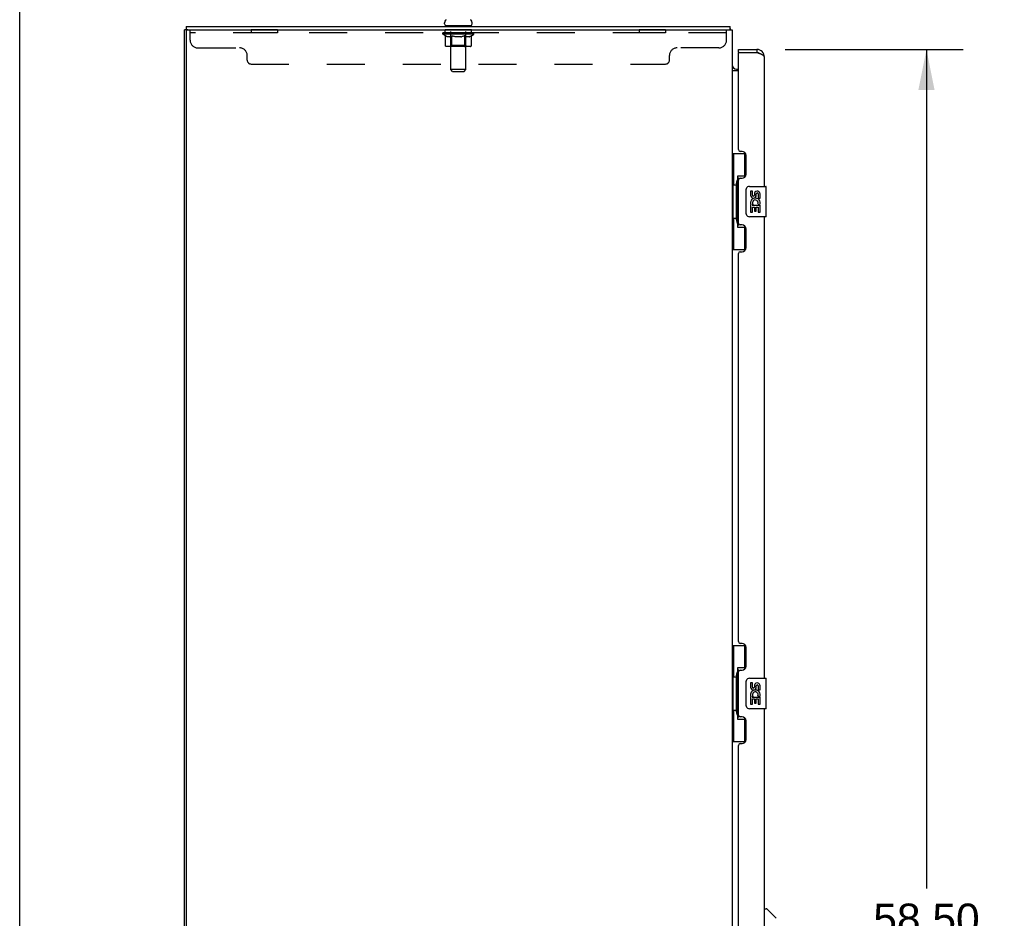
# Model space of a CAD drawing. Header units: inches. Extents: x 0 to 227, y 0 to 147.
# Tile 5 of 34: x 0 to 32, y 81 to 111. Entities that reach past the tile are written whole.
import ezdxf

# ---------------------------------------------------------------- set-up
doc = ezdxf.new("R2010")
doc.units = ezdxf.units.IN
doc.header["$LTSCALE"] = 12.466667
doc.header["$MEASUREMENT"] = 0
doc.linetypes.add('HIDDEN', pattern=[0.2, 0.1, -0.1])
doc.layers.get('0').update_dxf_attribs({"linetype": 'CONTINUOUS'})
for name, color, linetype in [('02___PRT_ALL_AXES', 7, 'CONTINUOUS'), ('DEFAULT_2', 8, 'HIDDEN'), ('DIMENSIONS', 7, 'CONTINUOUS')]:
    doc.layers.add(name, color=color, linetype=linetype)
doc.styles.get("Standard").update_dxf_attribs({"font": 'arial.ttf'})
doc.dimstyles.new('DIMSTYLE_1', dxfattribs={"dimtxt": 1, "dimasz": 1.333333, "dimexe": 0.09, "dimexo": 0.07, "dimgap": 0.0375, "dimtad": 0, "dimtih": 1, "dimtoh": 1, "dimzin": 4, "dimdsep": 46, "dimtxsty": 'Standard', "dimblk": '_FILLED', "dimblk1": '_FILLED', "dimblk2": '_FILLED', "dimcen": 0.09, "dimazin": 1, "dimtfac": 1, "dimtdec": 3, "dimtofl": 0, "dimtmove": 0, "dimatfit": 3, "dimldrblk": '_FILLED', "dimfxl": 0, "dimtolj": 1, "dimtzin": 4, "dimarcsym": 0})

# ---------------------------------------------------------------- blocks, each defined once
blk = doc.blocks.new('_FILLED')
at = {"color": 0, "linetype": 'ByBlock'}
blk.add_solid([(0, 0), (-1, 0.2), (-1, -0.2)], dxfattribs=at)
blk = doc.blocks.new('*D21')
at = {"layer": 'DIMENSIONS', "color": 2, "linetype": 'Continuous'}
for p, q in [((25.16, 109.554), (30.999, 109.554)), ((29.799, 109.554), (29.799, 81.982)), ((29.799, 51.054), (29.799, 78.482)), ((25.16, 51.054), (30.999, 51.054))]:
    blk.add_line(p, q, dxfattribs=at)
at = {"layer": 'DIMENSIONS', "color": 2, "linetype": 'Continuous', "xscale": 1.3333333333, "yscale": 1.3333333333, "zscale": 1.3333333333}
for p, rotation in [((29.799, 109.554), 90), ((29.799, 51.054), 270)]:
    blk.add_blockref('_FILLED', p, dxfattribs=dict(at, rotation=rotation))
at = {"layer": 'DIMENSIONS', "color": 2, "linetype": 'Continuous', "insert": (29.799, 81.482), "char_height": 1, "width": 5.11524, "attachment_point": 2, "line_spacing_factor": 0.9}
blk.add_mtext('58.50\\PDOORS', dxfattribs=at)

msp = doc.modelspace()

# ---------------------------------------------------------------- linework, layer by layer
at = {"color": 7, "linetype": 'Continuous'}
for p, q in [((0, 0), (0, 146.667)), ((13.963, 110.394), (13.963, 110.431)), ((14.867, 110.394), (14.867, 110.431)), ((5.467, 110.2), (5.415, 110.2)), ((5.467, 110.304), (5.467, 110.2)), ((5.467, 110.304), (23.338, 110.304)), ((13.977, 110.334), (13.977, 110.304)), ((14.852, 110.334), (13.977, 110.334)), ((14.852, 110.334), (14.852, 110.304)), ((23.338, 110.304), (23.338, 110.2)), ((23.351, 110.258), (23.35, 110.273)), ((23.364, 110.207), (23.355, 110.2)), ((23.619, 109.45), (23.619, 109.554)), ((23.639, 109.45), (23.619, 109.45)), ((24.226, 109.554), (24.226, 109.45)), ((23.419, 108.94), (23.418, 108.938)), ((23.557, 108.908), (23.619, 108.908)), ((23.415, 106.129), (23.855, 106.129)), ((23.454, 106.129), (23.454, 105.104)), ((23.819, 106.129), (23.819, 105.349)), ((23.592, 105.394), (23.592, 103.714)), ((23.819, 105.394), (23.592, 105.394)), ((23.432, 105.104), (23.432, 104.004)), ((23.432, 105.104), (23.555, 105.104)), ((23.555, 105.134), (23.555, 105.154)), ((23.555, 104.004), (23.555, 105.104)), ((23.878, 104.154), (23.878, 104.954)), ((23.978, 105.054), (24.518, 105.054)), ((24.533, 104.069), (24.533, 105.039)), ((23.432, 104.004), (23.555, 104.004)), ((23.454, 104.004), (23.454, 102.979)), ((23.555, 103.953), (23.555, 103.973)), ((24.518, 104.054), (23.978, 104.054)), ((23.592, 103.714), (23.819, 103.714)), ((23.819, 103.758), (23.819, 102.979)), ((23.415, 102.979), (23.855, 102.979)), ((23.415, 89.962), (23.855, 89.962)), ((23.454, 89.962), (23.454, 88.937)), ((23.819, 89.962), (23.819, 89.182)), ((23.555, 88.967), (23.555, 88.988)), ((23.592, 89.227), (23.592, 87.547)), ((23.819, 89.227), (23.592, 89.227)), ((23.432, 88.937), (23.432, 87.837)), ((23.432, 88.937), (23.555, 88.937)), ((23.555, 87.837), (23.555, 88.937)), ((23.878, 87.987), (23.878, 88.787)), ((23.978, 88.887), (24.518, 88.887)), ((24.533, 87.902), (24.533, 88.872)), ((23.432, 87.837), (23.555, 87.837)), ((23.454, 87.837), (23.454, 86.812)), ((23.555, 87.786), (23.555, 87.807)), ((24.518, 87.887), (23.978, 87.887)), ((23.592, 87.547), (23.819, 87.547)), ((23.819, 87.592), (23.819, 86.812)), ((23.415, 86.812), (23.855, 86.812)), ((24.473, 81.307), (24.535, 81.307)), ((24.861, 80.998), (24.563, 81.296))]:
    msp.add_line(p, q, dxfattribs=at)
at = {"color": 3, "linetype": 'Continuous'}
for p, q in [((5.415, 50.408), (5.415, 110.2)), ((5.467, 110.2), (23.415, 110.2)), ((5.467, 110.137), (5.467, 50.47)), ((23.415, 110.2), (23.415, 50.408)), ((23.619, 109.554), (24.226, 109.554)), ((23.619, 106.261), (23.619, 109.43)), ((23.639, 109.45), (24.226, 109.45)), ((24.263, 109.436), (24.226, 109.45)), ((24.28, 109.429), (24.263, 109.436)), ((24.292, 109.425), (24.28, 109.429)), ((24.304, 109.421), (24.292, 109.425)), ((24.315, 109.416), (24.304, 109.421)), ((24.473, 105.054), (24.473, 109.307)), ((23.619, 108.856), (23.415, 108.856)), ((23.739, 106.201), (23.679, 106.201)), ((23.869, 105.451), (23.869, 106.071)), ((23.619, 103.846), (23.619, 105.261)), ((23.679, 105.321), (23.739, 105.321)), ((24.473, 88.887), (24.473, 104.054)), ((23.739, 103.786), (23.679, 103.786)), ((23.869, 103.036), (23.869, 103.656)), ((23.679, 102.906), (23.739, 102.906)), ((23.619, 90.094), (23.619, 102.846)), ((23.739, 90.034), (23.679, 90.034)), ((23.869, 89.284), (23.869, 89.904)), ((23.619, 87.679), (23.619, 89.094)), ((23.679, 89.154), (23.739, 89.154)), ((24.473, 72.72), (24.473, 87.887)), ((23.739, 87.619), (23.679, 87.619)), ((23.869, 86.869), (23.869, 87.489)), ((23.679, 86.739), (23.739, 86.739)), ((23.619, 73.928), (23.619, 86.679))]:
    msp.add_line(p, q, dxfattribs=at)
at = {"color": 7, "linetype": 'Continuous'}
for points in [[(23.35, 110.273), (23.349, 110.278), (23.349, 110.282), (23.348, 110.286), (23.348, 110.289), (23.347, 110.292), (23.346, 110.295), (23.345, 110.298), (23.344, 110.3), (23.343, 110.301), (23.342, 110.302), (23.34, 110.303), (23.339, 110.303), (23.338, 110.304)], [(23.364, 110.207), (23.363, 110.209), (23.361, 110.212), (23.36, 110.215), (23.358, 110.219), (23.357, 110.223), (23.355, 110.228), (23.354, 110.233), (23.353, 110.238), (23.353, 110.243), (23.352, 110.248), (23.352, 110.253), (23.351, 110.258)], [(23.418, 108.938), (23.417, 108.936), (23.416, 108.934), (23.415, 108.933), (23.415, 108.931), (23.415, 108.93)], [(23.427, 108.947), (23.425, 108.945), (23.423, 108.943), (23.421, 108.942), (23.419, 108.94)], [(23.437, 108.956), (23.433, 108.952), (23.431, 108.951), (23.429, 108.949), (23.427, 108.947)], [(23.444, 108.964), (23.444, 108.963), (23.444, 108.963), (23.444, 108.962), (23.443, 108.962), (23.443, 108.961), (23.441, 108.96), (23.44, 108.958), (23.439, 108.957), (23.437, 108.956)], [(23.592, 105.37), (23.592, 105.366), (23.593, 105.363), (23.594, 105.359), (23.595, 105.354), (23.596, 105.35), (23.599, 105.345), (23.601, 105.339), (23.604, 105.333), (23.607, 105.327), (23.611, 105.32), (23.616, 105.312), (23.62, 105.304), (23.626, 105.296), (23.628, 105.293)], [(23.878, 104.954), (23.878, 104.96), (23.879, 104.966), (23.88, 104.972), (23.881, 104.978), (23.883, 104.984), (23.885, 104.99)], [(23.885, 104.117), (23.883, 104.123), (23.881, 104.129), (23.88, 104.135), (23.879, 104.141), (23.878, 104.147), (23.878, 104.154)], [(23.628, 103.814), (23.626, 103.811), (23.62, 103.803), (23.616, 103.795), (23.611, 103.787), (23.607, 103.78), (23.604, 103.774), (23.601, 103.768), (23.599, 103.762), (23.596, 103.757), (23.595, 103.753), (23.594, 103.748), (23.593, 103.744), (23.592, 103.741), (23.592, 103.737)], [(23.592, 89.203), (23.592, 89.2), (23.593, 89.196), (23.594, 89.192), (23.595, 89.188), (23.596, 89.183), (23.599, 89.178), (23.601, 89.172), (23.604, 89.166), (23.607, 89.16), (23.611, 89.153), (23.616, 89.146), (23.62, 89.138), (23.626, 89.129), (23.628, 89.126)], [(23.878, 88.787), (23.878, 88.793), (23.879, 88.799), (23.88, 88.805), (23.881, 88.811), (23.883, 88.817), (23.885, 88.823)], [(23.885, 87.951), (23.883, 87.956), (23.881, 87.962), (23.88, 87.968), (23.879, 87.974), (23.878, 87.981), (23.878, 87.987)], [(23.628, 87.648), (23.626, 87.644), (23.62, 87.636), (23.616, 87.628), (23.611, 87.621), (23.607, 87.614), (23.604, 87.607), (23.601, 87.601), (23.599, 87.596), (23.596, 87.591), (23.595, 87.586), (23.594, 87.582), (23.593, 87.578), (23.592, 87.574), (23.592, 87.571)]]:
    msp.add_lwpolyline(points, dxfattribs=at)
at = {"color": 3, "linetype": 'Continuous'}
msp.add_lwpolyline([(24.473, 109.307), (24.473, 109.309), (24.473, 109.311), (24.472, 109.314), (24.472, 109.316), (24.471, 109.318), (24.47, 109.32), (24.469, 109.323), (24.468, 109.325), (24.467, 109.327), (24.466, 109.329), (24.464, 109.332), (24.462, 109.334), (24.46, 109.336), (24.459, 109.338), (24.456, 109.34), (24.454, 109.343), (24.452, 109.345), (24.449, 109.347), (24.447, 109.349), (24.444, 109.352), (24.441, 109.354), (24.438, 109.356), (24.435, 109.358), (24.431, 109.36), (24.428, 109.363), (24.424, 109.365), (24.421, 109.367), (24.417, 109.369), (24.413, 109.372), (24.409, 109.374), (24.405, 109.376), (24.401, 109.378), (24.396, 109.381), (24.392, 109.383), (24.387, 109.385), (24.383, 109.387), (24.378, 109.389), (24.373, 109.392), (24.368, 109.394), (24.363, 109.396), (24.358, 109.398), (24.353, 109.401), (24.348, 109.403), (24.343, 109.405), (24.337, 109.407), (24.332, 109.409), (24.326, 109.412), (24.315, 109.416)], dxfattribs=at)
at = {"color": 7, "linetype": 'Continuous'}
for centre, radius, start, end in [((14.088, 110.431), 0.125, 126.7416, 180), ((14.023, 110.394), 0.06, 180, 270), ((14.807, 110.394), 0.06, 270, 360), ((14.742, 110.431), 0.125, 0, 53.2584), ((23.168, 110.057), 0.246, 35.3305, 37.3941), ((24.226, 109.307), 0.142, 48.6367, 90), ((24.309, 109.164), 0.26, 90, 92.6203), ((23.557, 109.05), 0.142, 180, 270), ((23.978, 104.954), 0.1, 90, 158.7946), ((24.518, 105.039), 0.015, 0, 90), ((23.978, 104.154), 0.1, 201.205, 270), ((24.518, 104.069), 0.015, 270, 360), ((23.978, 88.787), 0.1, 90, 158.7946), ((24.518, 88.872), 0.015, 0, 90), ((23.978, 87.987), 0.1, 201.205, 270), ((24.518, 87.902), 0.015, 270, 360), ((24.535, 81.268), 0.0394, 45, 90)]:
    msp.add_arc(centre, radius, start, end, dxfattribs=at)
at = {"color": 3, "linetype": 'Continuous'}
for centre, radius, start, end in [((5.529, 110.137), 0.0625, 90, 180), ((23.639, 109.43), 0.02, 90, 180), ((24.226, 109.307), 0.246, 0, 90), ((23.679, 106.261), 0.06, 180, 270), ((23.739, 106.071), 0.13, 0, 90), ((23.679, 105.261), 0.06, 90, 180), ((23.739, 105.451), 0.13, 270, 360), ((23.679, 103.846), 0.06, 180, 270), ((23.739, 103.656), 0.13, 0, 90), ((23.679, 102.846), 0.06, 90, 180), ((23.739, 103.036), 0.13, 270, 360), ((23.679, 90.094), 0.06, 180, 270), ((23.739, 89.904), 0.13, 0, 90), ((23.679, 89.094), 0.06, 90, 180), ((23.739, 89.284), 0.13, 270, 360), ((23.679, 87.679), 0.06, 180, 270), ((23.739, 87.489), 0.13, 0, 90), ((23.679, 86.679), 0.06, 90, 180), ((23.739, 86.869), 0.13, 270, 360)]:
    msp.add_arc(centre, radius, start, end, dxfattribs=at)
at = {"color": 7, "linetype": 'Continuous'}
for centre, start_param, end_param in [((23.659, 105.144), 0.699287, 1.51401), ((23.659, 105.144), -4.655602, -3.84088), ((23.659, 103.963), 0.699287, 1.51401), ((23.659, 103.963), -4.655602, -3.84088), ((23.659, 88.977), 0.699287, 1.51401), ((23.659, 88.977), -4.655602, -3.84088), ((23.659, 87.796), 0.699287, 1.51401), ((23.659, 87.796), -4.655602, -3.84088)]:
    msp.add_ellipse(centre, major_axis=(0, 0.18), ratio=0.579493, start_param=start_param, end_param=end_param, dxfattribs=at)
at = {"layer": '02___PRT_ALL_AXES', "color": 8, "linetype": 'HIDDEN'}
for p, q in [((7.602, 110.2), (7.602, 110.096)), ((8.477, 110.2), (7.602, 110.2)), ((8.477, 110.096), (7.602, 110.096)), ((8.477, 110.2), (8.477, 110.096)), ((13.977, 110.096), (13.977, 110.2)), ((14.852, 110.2), (13.977, 110.2)), ((14.852, 110.096), (13.977, 110.096)), ((14.852, 110.096), (14.852, 110.2)), ((20.352, 110.2), (20.352, 110.096)), ((21.227, 110.2), (20.352, 110.2)), ((21.227, 110.096), (20.352, 110.096)), ((21.227, 110.2), (21.227, 110.096))]:
    msp.add_line(p, q, dxfattribs=at)
at = {"layer": '02___PRT_ALL_AXES', "color": 7, "linetype": 'Continuous'}
for p, q in [((24.016, 104.899), (24.016, 104.763)), ((24.078, 104.899), (24.016, 104.899)), ((24.078, 104.763), (24.078, 104.899)), ((24.144, 104.826), (24.144, 104.757)), ((24.204, 104.763), (24.204, 104.805)), ((24.267, 104.805), (24.267, 104.669)), ((24.267, 104.669), (24.33, 104.669)), ((24.33, 104.669), (24.33, 104.805)), ((24.016, 104.438), (24.016, 104.208)), ((24.034, 104.438), (24.016, 104.438)), ((24.016, 104.208), (24.078, 104.208)), ((24.068, 104.438), (24.096, 104.457)), ((24.068, 104.438), (24.33, 104.438)), ((24.078, 104.208), (24.078, 104.375)), ((24.078, 104.375), (24.144, 104.375)), ((24.144, 104.375), (24.144, 104.239)), ((24.144, 104.239), (24.204, 104.239)), ((24.204, 104.239), (24.204, 104.375)), ((24.204, 104.375), (24.267, 104.375)), ((24.259, 104.474), (24.317, 104.449)), ((24.267, 104.375), (24.267, 104.208)), ((24.267, 104.208), (24.33, 104.208)), ((24.33, 104.208), (24.33, 104.438)), ((24.016, 88.733), (24.016, 88.596)), ((24.078, 88.733), (24.016, 88.733)), ((24.078, 88.596), (24.078, 88.733)), ((24.144, 88.659), (24.144, 88.59)), ((24.204, 88.596), (24.204, 88.638)), ((24.267, 88.638), (24.267, 88.502)), ((24.267, 88.502), (24.33, 88.502)), ((24.33, 88.502), (24.33, 88.638)), ((24.016, 88.271), (24.016, 88.041)), ((24.034, 88.271), (24.016, 88.271)), ((24.016, 88.041), (24.078, 88.041)), ((24.068, 88.271), (24.096, 88.291)), ((24.068, 88.271), (24.33, 88.271)), ((24.078, 88.041), (24.078, 88.209)), ((24.078, 88.209), (24.144, 88.209)), ((24.144, 88.209), (24.144, 88.072)), ((24.144, 88.072), (24.204, 88.072)), ((24.204, 88.072), (24.204, 88.209)), ((24.204, 88.209), (24.267, 88.209)), ((24.259, 88.307), (24.317, 88.282)), ((24.267, 88.209), (24.267, 88.041)), ((24.267, 88.041), (24.33, 88.041)), ((24.33, 88.041), (24.33, 88.271))]:
    msp.add_line(p, q, dxfattribs=at)
for centre, radius, start, end in [((24.236, 104.805), 0.0943, 68.6999, 167.4338), ((24.236, 104.805), 0.0314, 0, 180.0485), ((24.236, 104.805), 0.0943, 0, 68.6704), ((24.169, 104.511), 0.154, 161.4199, 206.1963), ((24.11, 104.763), 0.0943, 180, 360), ((24.173, 104.512), 0.157, 336.5966, 161.8791), ((24.11, 104.763), 0.0314, 180, 261.2295), ((24.173, 104.512), 0.0943, 336.5966, 215.1122), ((24.109, 104.768), 0.0362, 263.4285, 341.7628), ((24.173, 104.512), 0.157, 205.737, 207.8532), ((24.236, 88.638), 0.0943, 68.6999, 167.4338), ((24.236, 88.638), 0.0314, 0, 180.0485), ((24.236, 88.638), 0.0943, 0, 68.6704), ((24.169, 88.345), 0.154, 161.4199, 206.1963), ((24.11, 88.596), 0.0943, 180, 360), ((24.173, 88.345), 0.157, 336.5966, 161.8791), ((24.11, 88.596), 0.0314, 180, 261.2295), ((24.173, 88.345), 0.0943, 336.5966, 215.1122), ((24.109, 88.601), 0.0362, 263.4285, 341.7628), ((24.173, 88.345), 0.157, 205.737, 207.8532)]:
    msp.add_arc(centre, radius, start, end, dxfattribs=at)
at = {"layer": 'DEFAULT_2', "color": 8, "linetype": 'HIDDEN'}
for p, q in [((5.602, 109.855), (5.602, 110.2)), ((23.227, 110.096), (5.602, 110.096)), ((13.909, 110.058), (13.909, 110.096)), ((13.988, 110.003), (13.909, 110.058)), ((14.921, 110.058), (13.909, 110.058)), ((13.916, 110.09), (13.916, 110.096)), ((13.923, 110.088), (13.923, 110.09)), ((13.923, 110.088), (14.907, 110.088)), ((13.93, 110.088), (13.93, 110.09)), ((13.931, 110.088), (13.931, 110.09)), ((13.939, 110.09), (13.939, 110.096)), ((13.952, 110.088), (13.952, 110.09)), ((13.954, 110.088), (13.954, 110.09)), ((13.977, 110.09), (13.977, 110.096)), ((13.988, 110.088), (13.988, 110.09)), ((13.99, 110.088), (13.99, 110.09)), ((14.154, 110.09), (13.993, 110.09)), ((14.027, 110.09), (14.027, 110.096)), ((14.028, 110.088), (14.028, 110.09)), ((14.029, 110.088), (14.029, 110.09)), ((14.031, 110.088), (14.031, 110.09)), ((14.037, 110.088), (14.037, 110.09)), ((14.037, 110.088), (14.037, 110.09)), ((14.04, 110.088), (14.04, 110.09)), ((14.042, 110.088), (14.042, 110.091)), ((14.046, 110.088), (14.046, 110.09)), ((14.057, 110.088), (14.057, 110.09)), ((14.072, 110.088), (14.072, 110.092)), ((14.072, 110.088), (14.072, 110.09)), ((14.088, 110.088), (14.088, 110.09)), ((14.09, 110.09), (14.09, 110.096)), ((14.097, 110.088), (14.097, 110.09)), ((14.101, 110.088), (14.101, 110.09)), ((14.108, 110.088), (14.108, 110.09)), ((14.117, 110.088), (14.117, 110.093)), ((14.129, 110.088), (14.129, 110.09)), ((14.132, 110.088), (14.132, 110.09)), ((14.154, 110.088), (14.154, 110.09)), ((14.207, 110.09), (14.158, 110.09)), ((14.162, 110.09), (14.162, 110.096)), ((14.165, 110.334), (14.165, 110.304)), ((14.165, 109.681), (14.165, 110.056)), ((14.166, 108.894), (14.166, 110.304)), ((14.167, 110.088), (14.167, 110.09)), ((14.171, 110.088), (14.171, 110.09)), ((14.176, 110.088), (14.176, 110.094)), ((14.179, 110.088), (14.179, 110.09)), ((14.188, 110.088), (14.188, 110.09)), ((14.207, 110.088), (14.207, 110.09)), ((14.267, 110.09), (14.22, 110.09)), ((14.236, 110.088), (14.236, 110.09)), ((14.242, 110.09), (14.242, 110.096)), ((14.245, 110.088), (14.245, 110.09)), ((14.247, 110.088), (14.247, 110.095)), ((14.249, 110.088), (14.249, 110.09)), ((14.255, 110.088), (14.255, 110.09)), ((14.267, 110.088), (14.267, 110.09)), ((14.331, 110.09), (14.288, 110.09)), ((14.298, 110.088), (14.298, 110.09)), ((14.323, 110.09), (14.415, 110.096)), ((14.327, 110.09), (14.327, 110.096)), ((14.327, 110.095), (14.327, 110.096)), ((14.327, 110.09), (14.327, 110.095)), ((14.327, 110.088), (14.327, 110.09)), ((14.331, 110.088), (14.331, 110.09)), ((14.331, 110.088), (14.331, 110.09)), ((14.332, 110.088), (14.332, 110.09)), ((14.398, 110.09), (14.36, 110.09)), ((14.364, 110.088), (14.364, 110.09)), ((14.398, 110.088), (14.398, 110.09)), ((14.413, 110.09), (14.413, 110.09)), ((14.413, 110.088), (14.413, 110.09)), ((14.413, 110.088), (14.413, 110.09)), ((14.415, 110.09), (14.415, 110.096)), ((14.415, 110.096), (14.506, 110.09)), ((14.417, 110.088), (14.417, 110.09)), ((14.417, 110.088), (14.417, 110.09)), ((14.417, 110.09), (14.417, 110.09)), ((14.432, 110.088), (14.432, 110.09)), ((14.432, 110.09), (14.47, 110.09)), ((14.466, 110.088), (14.466, 110.09)), ((14.498, 110.088), (14.498, 110.09)), ((14.498, 110.088), (14.498, 110.09)), ((14.498, 110.09), (14.542, 110.09)), ((14.499, 110.088), (14.499, 110.09)), ((14.502, 110.095), (14.503, 110.096)), ((14.502, 110.09), (14.502, 110.095)), ((14.502, 110.088), (14.502, 110.09)), ((14.503, 110.09), (14.503, 110.096)), ((14.532, 110.088), (14.532, 110.09)), ((14.563, 110.088), (14.563, 110.09)), ((14.563, 110.09), (14.61, 110.09)), ((14.575, 110.088), (14.575, 110.09)), ((14.581, 110.088), (14.581, 110.09)), ((14.583, 110.088), (14.583, 110.095)), ((14.585, 110.088), (14.585, 110.09)), ((14.588, 110.09), (14.588, 110.096)), ((14.594, 110.088), (14.594, 110.09)), ((14.623, 110.088), (14.623, 110.09)), ((14.623, 110.09), (14.672, 110.09)), ((14.642, 110.088), (14.642, 110.09)), ((14.651, 110.088), (14.651, 110.09)), ((14.654, 110.088), (14.654, 110.094)), ((14.659, 110.088), (14.659, 110.09)), ((14.663, 110.088), (14.663, 110.09)), ((14.664, 108.894), (14.664, 110.304)), ((14.665, 110.334), (14.665, 110.304)), ((14.665, 109.681), (14.665, 110.056)), ((14.668, 110.09), (14.668, 110.096)), ((14.676, 110.088), (14.676, 110.09)), ((14.676, 110.09), (14.921, 110.09)), ((14.698, 110.088), (14.698, 110.09)), ((14.7, 110.088), (14.7, 110.09)), ((14.713, 110.088), (14.713, 110.093)), ((14.722, 110.088), (14.722, 110.09)), ((14.729, 110.088), (14.729, 110.09)), ((14.733, 110.088), (14.733, 110.09)), ((14.74, 110.09), (14.74, 110.096)), ((14.741, 110.088), (14.741, 110.09)), ((14.758, 110.088), (14.758, 110.092)), ((14.758, 110.088), (14.758, 110.09)), ((14.773, 110.088), (14.773, 110.09)), ((14.784, 110.088), (14.784, 110.09)), ((14.787, 110.088), (14.787, 110.091)), ((14.79, 110.088), (14.79, 110.09)), ((14.793, 110.088), (14.793, 110.09)), ((14.793, 110.088), (14.793, 110.09)), ((14.799, 110.088), (14.799, 110.09)), ((14.801, 110.088), (14.801, 110.09)), ((14.802, 110.088), (14.802, 110.09)), ((14.803, 110.09), (14.803, 110.096)), ((14.824, 110.093), (14.92, 110.094)), ((14.824, 110.09), (14.824, 110.093)), ((14.84, 110.088), (14.84, 110.09)), ((14.842, 110.088), (14.842, 110.09)), ((14.844, 110.004), (14.921, 110.058)), ((14.853, 110.09), (14.853, 110.096)), ((14.876, 110.088), (14.876, 110.09)), ((14.878, 110.088), (14.878, 110.09)), ((14.891, 110.09), (14.891, 110.096)), ((14.899, 110.088), (14.899, 110.09)), ((14.899, 110.088), (14.899, 110.09)), ((14.907, 110.088), (14.907, 110.09)), ((14.913, 110.09), (14.913, 110.096)), ((14.92, 110.09), (14.92, 110.094)), ((14.921, 110.058), (14.921, 110.09)), ((23.227, 109.855), (23.227, 110.2)), ((13.988, 109.679), (13.988, 110.003)), ((13.988, 110.003), (13.999, 109.995)), ((14.01, 109.988), (13.999, 109.995)), ((14.021, 109.982), (14.01, 109.988)), ((14.032, 109.977), (14.021, 109.982)), ((14.043, 109.973), (14.032, 109.977)), ((14.053, 109.969), (14.043, 109.973)), ((14.136, 109.969), (14.053, 109.969)), ((14.136, 109.969), (14.147, 109.973)), ((14.158, 109.977), (14.147, 109.973)), ((14.169, 109.983), (14.158, 109.977)), ((14.18, 109.989), (14.169, 109.982)), ((14.191, 109.995), (14.18, 109.988)), ((14.202, 110.003), (14.191, 109.995)), ((14.202, 109.679), (14.202, 110.003)), ((14.202, 110.003), (14.225, 109.995)), ((14.248, 109.988), (14.225, 109.995)), ((14.27, 109.982), (14.247, 109.988)), ((14.292, 109.977), (14.27, 109.982)), ((14.314, 109.973), (14.292, 109.977)), ((14.336, 109.969), (14.314, 109.973)), ((14.494, 109.969), (14.336, 109.969)), ((14.494, 109.969), (14.516, 109.973)), ((14.539, 109.977), (14.516, 109.973)), ((14.561, 109.983), (14.538, 109.977)), ((14.584, 109.989), (14.561, 109.983)), ((14.607, 109.996), (14.583, 109.989)), ((14.63, 110.004), (14.606, 109.996)), ((14.63, 109.679), (14.63, 110.004)), ((14.63, 110.004), (14.642, 109.996)), ((14.653, 109.989), (14.642, 109.996)), ((14.665, 109.982), (14.653, 109.989)), ((14.676, 109.977), (14.665, 109.982)), ((14.688, 109.973), (14.676, 109.977)), ((14.699, 109.969), (14.688, 109.973)), ((14.774, 109.969), (14.699, 109.969)), ((14.774, 109.969), (14.786, 109.973)), ((14.797, 109.977), (14.785, 109.973)), ((14.809, 109.983), (14.797, 109.977)), ((14.82, 109.989), (14.808, 109.982)), ((14.832, 109.996), (14.82, 109.989)), ((14.844, 110.004), (14.832, 109.996)), ((14.844, 109.679), (14.844, 110.004)), ((5.852, 109.605), (7.227, 109.605)), ((14.809, 109.649), (14.022, 109.649)), ((14.165, 109.681), (14.133, 109.649)), ((14.665, 109.681), (14.165, 109.681)), ((14.211, 109.653), (14.209, 109.655)), ((14.215, 109.65), (14.213, 109.651)), ((14.217, 109.649), (14.215, 109.65)), ((14.219, 109.649), (14.217, 109.649)), ((14.665, 109.681), (14.697, 109.649)), ((22.977, 109.605), (21.602, 109.605)), ((7.477, 109.2), (7.477, 109.355)), ((7.602, 109.075), (21.227, 109.075)), ((21.352, 109.2), (21.352, 109.355)), ((14.226, 108.834), (14.166, 108.894)), ((14.664, 108.894), (14.166, 108.894)), ((14.226, 108.834), (14.604, 108.834)), ((14.604, 108.834), (14.664, 108.894))]:
    msp.add_line(p, q, dxfattribs=at)
for points in [[(14.022, 109.649), (14.018, 109.649), (14.014, 109.65), (14.01, 109.651), (14.006, 109.653), (14.003, 109.655), (13.999, 109.657), (13.996, 109.66), (13.993, 109.663), (13.991, 109.667), (13.989, 109.671), (13.988, 109.675), (13.988, 109.679)], [(14.203, 109.671), (14.202, 109.675), (14.202, 109.679)], [(14.204, 109.667), (14.203, 109.671), (14.202, 109.675), (14.202, 109.679)], [(14.213, 109.651), (14.211, 109.653), (14.209, 109.655), (14.207, 109.657), (14.206, 109.66), (14.205, 109.663), (14.204, 109.667)], [(14.207, 109.657), (14.206, 109.66), (14.205, 109.663)], [(14.613, 109.649), (14.615, 109.649), (14.617, 109.65), (14.619, 109.651), (14.621, 109.653), (14.623, 109.655), (14.624, 109.657), (14.626, 109.66), (14.627, 109.663), (14.628, 109.667), (14.629, 109.671), (14.63, 109.675), (14.63, 109.679)], [(14.809, 109.649), (14.814, 109.649), (14.818, 109.65), (14.822, 109.651), (14.826, 109.653), (14.829, 109.655), (14.833, 109.657), (14.836, 109.66), (14.838, 109.663), (14.841, 109.667), (14.842, 109.671), (14.843, 109.675), (14.844, 109.679)]]:
    msp.add_lwpolyline(points, dxfattribs=at)
for centre, radius, start, end in [((14.133, 110.056), 0.0318, 0, 90), ((14.136, 110.304), 0.03, 0, 90), ((14.694, 110.304), 0.03, 90, 180), ((14.697, 110.056), 0.0318, 90, 180), ((5.852, 109.855), 0.25, 180, 270), ((22.977, 109.855), 0.25, 270, 360), ((7.227, 109.355), 0.25, 0, 90), ((21.602, 109.355), 0.25, 90, 180), ((7.602, 109.2), 0.125, 180, 270), ((21.227, 109.2), 0.125, 270, 360)]:
    msp.add_arc(centre, radius, start, end, dxfattribs=at)
for centre, major_axis, ratio, start_param, end_param in [((14.415, 110.096), (0.506, 0.005), 0.05963, 2.96643, 3.140963), ((13.893, 110.086), (0.158, 0), 0.060556, 0.430652, 1.470503), ((14.415, 110.096), (0.506, 0), 0.060556, 3.141593, 3.316126), ((13.893, 110.081), (0.158, 0.002), 0.05963, 1.376596, 1.469874), ((14.415, 110.096), (0.506, 0.011), 0.05688, 2.791345, 2.965878), ((13.928, 110.086), (0.158, -0.002), 0.05963, 0.605815, 1.645666), ((13.873, 110.086), (0.158, 0.002), 0.05963, 0.25549, 1.295341), ((14.415, 110.096), (0.506, -0.005), 0.05963, -2.96643, -2.791898), ((13.928, 110.081), (0.158, 0), 0.060556, 1.551758, 1.645036), ((13.873, 110.081), (0.158, 0.003), 0.05688, 1.20151, 1.294789), ((13.929, 110.082), (0.131, 0.001), 0.05963, 1.065228, 1.614276), ((13.913, 110.082), (0.131, 0.003), 0.05688, 0.890143, 1.43919), ((13.96, 110.082), (0.131, 0), 0.060556, 1.240391, 1.789438), ((14.415, 110.096), (0.506, 0.015), 0.052395, 2.616403, 2.790936), ((13.978, 110.086), (0.158, -0.003), 0.05688, 0.7809, 1.820751), ((13.87, 110.086), (0.158, 0.003), 0.05688, 0.080405, 1.120256), ((14.415, 110.096), (0.506, -0.011), 0.05688, -2.791345, -2.616812), ((13.978, 110.081), (0.158, -0.002), 0.05963, 1.72692, 1.820198), ((13.87, 110.081), (0.158, 0.005), 0.052395, 1.026568, 1.119847), ((13.913, 110.082), (0.131, 0.004), 0.052395, 0.715201, 1.264248), ((14.004, 110.082), (0.131, -0.001), 0.05963, 1.415553, 1.9646), ((14.415, 110.096), (0.506, 0.02), 0.046319, 2.441654, 2.616187), ((14.042, 110.086), (0.158, -0.005), 0.052395, 0.955842, 1.995693), ((13.884, 110.086), (0.158, 0.005), 0.052395, -0.094537, 0.945314), ((14.415, 110.096), (0.506, -0.015), 0.052395, -2.616403, -2.44187), ((14.042, 110.081), (0.158, -0.003), 0.05688, 1.902006, 1.995284), ((13.884, 110.081), (0.158, 0.006), 0.046319, 0.851819, 0.945098), ((13.928, 110.082), (0.131, 0.005), 0.046319, 0.540452, 1.089499), ((14.061, 110.082), (0.131, -0.003), 0.05688, 1.590638, 2.139686), ((14.116, 110.086), (0.158, -0.006), 0.046319, 1.130591, 2.170442), ((14.415, 110.096), (0.506, 0.024), 0.038841, 2.267123, 2.441656), ((13.914, 110.086), (0.158, 0.006), 0.046319, -0.269286, 0.770565), ((14.415, 110.096), (0.506, -0.02), 0.046319, -2.441654, -2.267121), ((14.116, 110.081), (0.158, -0.005), 0.052395, 2.076947, 2.170226), ((13.914, 110.081), (0.158, 0.007), 0.038841, 0.677289, 0.770567), ((13.957, 110.082), (0.131, 0.006), 0.038841, 0.365921, 0.914969), ((14.128, 110.082), (0.131, -0.004), 0.052395, 1.76558, 2.314627), ((14.2, 110.086), (0.158, -0.007), 0.038841, 1.305122, 2.344973), ((14.415, 110.096), (0.506, 0.027), 0.030195, 2.09281, 2.267343), ((13.959, 110.086), (0.158, 0.007), 0.038841, -0.443817, 0.596034), ((14.415, 110.096), (0.506, -0.024), 0.038841, -2.267123, -2.092591), ((14.2, 110.081), (0.158, -0.006), 0.046319, 2.251696, 2.344975), ((13.959, 110.081), (0.158, 0.008), 0.030195, 0.502975, 0.596254), ((14, 110.082), (0.131, 0.007), 0.030195, 0.191608, 0.740655), ((14.205, 110.082), (0.131, -0.005), 0.046319, 1.940329, 2.489376), ((14.017, 110.086), (0.158, 0.008), 0.030195, -0.61813, 0.421721), ((14.29, 110.086), (0.158, -0.008), 0.030195, 1.479435, 2.519286), ((14.415, 110.096), (0.506, 0.029), 0.020645, 1.918687, 2.09322), ((14.415, 110.096), (0.506, -0.027), 0.030195, -2.09281, -1.918277), ((14.29, 110.081), (0.158, -0.007), 0.038841, 2.426227, 2.519505), ((14.017, 110.081), (0.158, 0.009), 0.020645, 0.328852, 0.422131), ((14.057, 110.082), (0.131, 0.007), 0.020645, 0.017485, 0.566532), ((14.288, 110.082), (0.131, -0.006), 0.038841, 2.11486, 2.663907), ((14.088, 110.086), (0.158, 0.009), 0.020645, -0.792253, 0.247598), ((14.384, 110.086), (0.158, -0.009), 0.020645, 1.653558, 2.693409), ((14.415, 110.096), (0.506, 0.03), 0.010478, 1.744704, 1.919237), ((14.415, 110.096), (0.506, -0.029), 0.020645, -1.918687, -1.744154), ((14.384, 110.081), (0.158, -0.008), 0.030195, 2.60054, 2.693819), ((14.088, 110.081), (0.158, 0.009), 0.010478, 0.154869, 0.248148), ((14.123, 110.082), (0.131, 0.008), 0.010478, 6.126688, 6.675735), ((14.374, 110.082), (0.131, -0.007), 0.030195, 2.289173, 2.83822), ((14.169, 110.086), (0.158, 0.009), 0.010478, -0.966236, -0.000846), ((14.479, 110.086), (0.158, -0.009), 0.010478, 1.827541, 2.867392), ((14.415, 110.096), (0.506, -0.03), 0.010478, -1.744704, -1.570171), ((14.479, 110.081), (0.158, -0.009), 0.020645, 2.774664, 2.867942), ((14.462, 110.082), (0.131, -0.007), 0.020645, 2.463296, 3.012344), ((14.35, 110.086), (0.158, 0.009), 0.010478, 0.274201, 1.314052), ((14.282, 110.082), (0.131, 0.008), 0.010478, -0.000483, 0.504314), ((14.257, 110.081), (0.158, 0.009), 0.010478, 0.099668, 0.192946), ((14.415, 110.096), (0.506, 0.03), 0.010478, -1.571421, -1.396888), ((14.573, 110.081), (0.158, -0.009), 0.010478, 2.948646, 3.041925), ((14.548, 110.082), (0.131, -0.008), 0.010478, 2.637279, 3.142076), ((14.445, 110.086), (0.158, 0.009), 0.020645, 0.448184, 1.488034), ((14.368, 110.082), (0.131, 0.007), 0.020645, 0.129249, 0.678296), ((14.35, 110.081), (0.158, 0.009), 0.020645, 0.273651, 0.366929), ((14.661, 110.086), (0.158, -0.009), 0.010478, -3.140747, -2.175357), ((14.415, 110.096), (0.506, 0.029), 0.020645, -1.397439, -1.222906), ((14.415, 110.096), (0.506, -0.03), 0.010478, 1.222355, 1.396888), ((14.539, 110.086), (0.158, 0.008), 0.030195, 0.622307, 1.662158), ((14.456, 110.082), (0.131, 0.007), 0.030195, 0.303372, 0.852419), ((14.706, 110.082), (0.131, -0.008), 0.010478, 2.749043, 3.29809), ((14.742, 110.086), (0.158, -0.009), 0.020645, 2.893995, 3.933846), ((14.445, 110.081), (0.158, 0.008), 0.030195, 0.447774, 0.541052), ((14.742, 110.081), (0.158, -0.009), 0.010478, 2.893445, 2.986723), ((14.415, 110.096), (0.506, 0.027), 0.030195, -1.223315, -1.048783), ((14.415, 110.096), (0.506, -0.029), 0.020645, 1.048373, 1.222906), ((14.63, 110.086), (0.158, 0.007), 0.038841, 0.79662, 1.836471), ((14.542, 110.082), (0.131, 0.006), 0.038841, 0.477686, 1.026733), ((14.773, 110.082), (0.131, -0.007), 0.020645, 2.57506, 3.124108), ((14.812, 110.086), (0.158, -0.008), 0.030195, 2.719872, 3.759723), ((14.714, 110.086), (0.158, 0.006), 0.046319, 0.971151, 2.011002), ((14.539, 110.081), (0.158, 0.007), 0.038841, 0.622087, 0.715366), ((14.812, 110.081), (0.158, -0.009), 0.020645, 2.719462, 2.812741), ((14.415, 110.096), (0.506, 0.024), 0.038841, -1.049002, -0.874469), ((14.415, 110.096), (0.506, -0.027), 0.030195, 0.87425, 1.048783), ((14.625, 110.082), (0.131, 0.005), 0.046319, 0.652216, 1.201263), ((14.788, 110.086), (0.158, 0.005), 0.052395, 1.1459, 2.185751), ((14.829, 110.082), (0.131, -0.007), 0.030195, 2.400937, 2.949985), ((14.871, 110.086), (0.158, -0.007), 0.038841, 2.545558, 3.585409), ((14.701, 110.082), (0.131, 0.004), 0.052395, 0.826965, 1.376012), ((14.63, 110.081), (0.158, 0.006), 0.046319, 0.796618, 0.889896), ((14.871, 110.081), (0.158, -0.008), 0.030195, 2.545339, 2.638617), ((14.852, 110.086), (0.158, 0.003), 0.05688, 1.320842, 2.360692), ((14.415, 110.096), (0.506, 0.02), 0.046319, -0.874471, -0.699939), ((14.415, 110.096), (0.506, -0.024), 0.038841, 0.699936, 0.874469), ((14.916, 110.086), (0.158, -0.006), 0.046319, 2.371028, 3.410879), ((14.873, 110.082), (0.131, -0.006), 0.038841, 2.226624, 2.775671), ((14.902, 110.086), (0.158, 0.002), 0.05963, 1.495927, 2.535778), ((14.769, 110.082), (0.131, 0.003), 0.05688, 1.001907, 1.550954), ((14.946, 110.086), (0.158, -0.005), 0.052395, 2.196279, 3.23613), ((14.902, 110.082), (0.131, -0.005), 0.046319, 2.052093, 2.601141), ((14.714, 110.081), (0.158, 0.005), 0.052395, 0.971367, 1.064645), ((14.937, 110.086), (0.158, 0), 0.060556, 2.364024, 2.71094), ((14.916, 110.081), (0.158, -0.007), 0.038841, 2.371026, 2.464304), ((14.959, 110.086), (0.158, -0.003), 0.05688, 2.021337, 3.061188), ((14.415, 110.096), (0.506, 0.015), 0.052395, -0.699723, -0.52519), ((14.956, 110.086), (0.158, -0.002), 0.05963, 1.846251, 2.886102), ((14.415, 110.096), (0.506, -0.02), 0.046319, 0.525406, 0.699939), ((14.826, 110.082), (0.131, 0.001), 0.05963, 1.176993, 1.72604), ((14.917, 110.082), (0.131, -0.004), 0.052395, 1.877344, 2.426392), ((14.87, 110.082), (0.131, 0), 0.060556, 1.352155, 1.901202), ((14.916, 110.082), (0.131, -0.003), 0.05688, 1.702402, 2.25145), ((14.901, 110.082), (0.131, -0.001), 0.05963, 1.527317, 2.076364), ((14.788, 110.081), (0.158, 0.003), 0.05688, 1.146309, 1.239587), ((14.946, 110.081), (0.158, -0.006), 0.046319, 2.196495, 2.289773), ((14.415, 110.096), (0.506, 0.011), 0.05688, -0.524781, -0.350248), ((14.415, 110.096), (0.506, -0.015), 0.052395, 0.350657, 0.52519), ((14.937, 110.081), (0.158, -0.002), 0.05963, 1.764997, 1.971333), ((14.852, 110.081), (0.158, 0.002), 0.05963, 1.321394, 1.414673), ((14.959, 110.081), (0.158, -0.005), 0.052395, 2.021746, 2.115024), ((14.415, 110.096), (0.506, 0.005), 0.05963, -0.349695, -0.175162), ((14.415, 110.096), (0.506, -0.011), 0.05688, 0.175715, 0.350248), ((14.956, 110.081), (0.158, -0.003), 0.05688, 1.846804, 1.940083), ((14.902, 110.081), (0.158, 0), 0.060556, 1.496556, 1.589835), ((14.415, 110.096), (0.506, -0.005), 0.05963, 6.27665, 6.458348), ((14.415, 110.096), (0.506, 0), 0.060556, -0.174533, -0.058352)]:
    msp.add_ellipse(centre, major_axis=major_axis, ratio=ratio, start_param=start_param, end_param=end_param, dxfattribs=at)

# ---------------------------------------------------------------- dimensions: what is measured, and where the dimension line sits
at = {"layer": 'DIMENSIONS', "color": 2, "linetype": 'Continuous'}
dim = msp.add_linear_dim(base=(29.799, 109.554), p1=(25.09, 51.054), p2=(25.09, 109.554), angle=90, text='<>\\PDOORS', dimstyle='DIMSTYLE_1', dxfattribs=at)
dim.commit()
dim.dimension.update_dxf_attribs({"geometry": '*D21', "text_midpoint": (29.799, 80.232), "dimtype": 160})

doc.saveas('drawing.dxf')
